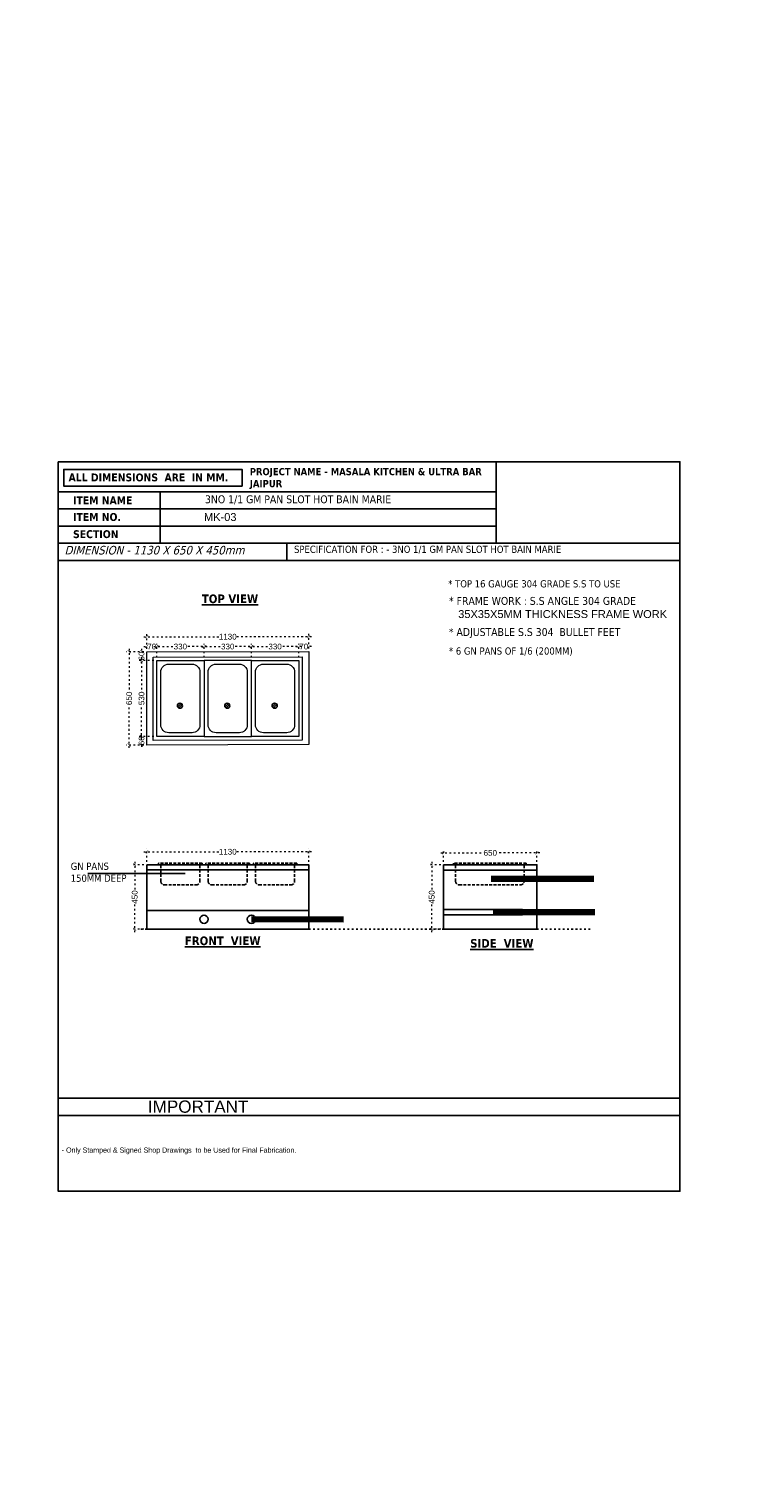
# Model space of a CAD drawing. Header units: millimetres. Extents: x 508219 to 745096, y 311341 to 352167.
# Tile 22 of 45: x 535139 to 540200, y 333472 to 343546. Entities that reach past the tile are written whole.
import ezdxf

# ---------------------------------------------------------------- set-up
doc = ezdxf.new("R2010")
doc.units = ezdxf.units.MM
doc.header["$PDMODE"] = 34
for name, pattern in [('10326153$0$xref_genplans-skicu-17-04-12-bezREF$0$( Dashed )', [0.75, 0.5, -0.25]), ('ACAD_ISO03W100', [30, 12, -18]), ('DASHED', [0.75, 0.5, -0.25])]:
    doc.linetypes.add(name, pattern=pattern)
doc.layers.get('0').update_dxf_attribs({"color": 252})
for name, color, linetype in [('A-ANNO-DIMS-30', 7, 'Continuous'), ('A-Text', 132, 'Continuous'), ('EQUIPMENT', 103, 'Continuous')]:
    doc.layers.add(name, color=color, linetype=linetype)
doc.layers.add('Equipment Name', color=7, linetype='Continuous', lineweight=0)
doc.styles.add('arr-1', font='arial.ttf')
doc.styles.get("Standard").update_dxf_attribs({"font": 'arial.ttf'})
doc.styles.add('style1', font='txt.shx')
doc.styles.add('style12', font='BOOKOSI.TTF')
doc.dimstyles.new('ISO-25', dxfattribs={"dimtxt": 40, "dimasz": 20, "dimexe": 20, "dimexo": 20, "dimtad": 0, "dimdec": 0, "dimdsep": 46, "dimtxsty": 'Standard', "dimblk": 'ARCHTICK', "dimcen": 2.5, "dimdle": 20, "dimadec": 0, "dimazin": 0, "dimtfac": 1, "dimtdec": 0, "dimtmove": 0, "dimatfit": 3, "dimfxl": 0, "dimlwd": 5, "dimlwe": 5, "dimarcsym": 0})
doc.dimstyles.get("Standard").update_dxf_attribs({"dimtxt": 0.18, "dimasz": 0.18, "dimexe": 0.18, "dimexo": 0.0625, "dimgap": 0.09, "dimtad": 0, "dimtih": 1, "dimtoh": 1, "dimdec": 4, "dimzin": 0, "dimdsep": 46, "dimtxsty": 'Standard', "dimcen": 0.09, "dimadec": 0, "dimazin": 0, "dimtfac": 1, "dimtdec": 4, "dimtofl": 0, "dimtmove": 0, "dimatfit": 3, "dimfxl": 0, "dimtolj": 1, "dimtzin": 0, "dimarcsym": 0})

# ---------------------------------------------------------------- blocks, each defined once
blk = doc.blocks.new('dfdfg')
at = {"color": 5, "linetype": 'ByBlock'}
for p, q in [((34032.63859440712, 7704.574488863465), (34032.63859440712, 7346.67703877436)), ((37654.39702842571, 3479.945957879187), (33321.3184806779, 3479.945957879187)), ((34631.91358416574, 3360.64680784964), (33321.31915381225, 3360.64680784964))]:
    blk.add_line(p, q, dxfattribs=at)
at = {"color": 6, "linetype": 'ByBlock'}
blk.add_line((34914.30248630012, 7347.298651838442), (34914.30248630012, 7227.999501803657), dxfattribs=at)
at = {"color": 5, "linetype": 'ByBlock'}
for points in [[(33321.31780754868, 7914.710174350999), (37654.39702842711, 7914.710174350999), (37654.39702842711, 2832.965235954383), (33321.31780754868, 2832.965235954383)], [(33321.31780754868, 7914.710174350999), (37654.39702842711, 7914.710174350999), (37654.39702842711, 2832.965235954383), (33321.31780754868, 2832.965235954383)], [(33321.31780753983, 7914.710174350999), (37654.39702841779, 7914.710174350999), (37654.39702841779, 2832.965235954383), (33321.31780753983, 2832.965235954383)], [(33321.31780754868, 7914.710174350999), (37654.39702842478, 7914.710174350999), (37654.39702842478, 2832.965235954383), (33321.31780754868, 2832.965235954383)], [(33321.31780753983, 7914.710174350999), (37654.39702841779, 7914.710174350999), (37654.39702841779, 2832.965235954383), (33321.31780753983, 2832.965235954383)], [(34603.00529322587, 7744.363747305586), (33359.89211899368, 7744.363747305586), (33359.89211899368, 7860.555880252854), (34603.00529322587, 7860.555880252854)], [(36374.84247660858, 7346.67703877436), (37654.39702841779, 7346.67703877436), (37654.39702841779, 7914.710174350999), (36374.84247660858, 7914.710174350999)], [(33321.31780754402, 7704.574488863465), (36374.84247660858, 7704.574488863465), (36374.84247660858, 7585.275338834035), (33321.31780754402, 7585.275338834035)], [(33321.31780754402, 7585.275338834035), (36374.84247660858, 7585.275338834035), (36374.84247660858, 7465.976188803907), (33321.31780754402, 7465.976188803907)], [(33321.31780754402, 7346.67703877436), (37654.39837469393, 7346.67703877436), (37654.39837469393, 7227.377888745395), (33321.31780754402, 7227.377888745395)], [(33321.31915381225, 3479.945957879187), (37654.39702842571, 3479.945957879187), (37654.39702842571, 3360.64680784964), (33321.31915381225, 3360.64680784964)]]:
    blk.add_lwpolyline(points, close=True, dxfattribs=at)
at = {"color": 5, "linetype": 'ByBlock', "char_height": 55, "width": 1687.990696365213, "attachment_point": 1, "style": 'style1'}
for s, insert in [('{\\fTahoma|b1|i0|c0|p34;ALL DIMENSIONS  ARE  IN MM.}', (33393.37067054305, 7832.704517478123)), ('{\\fTahoma|b1|i0|c0|p34;ITEM NAME}', (33424.87181353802, 7672.482745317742)), ('{\\fTahoma|b1|i0|c0|p34;ITEM NO. }', (33424.87181353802, 7557.059228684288)), ('{\\fTahoma|b1|i0|c0|p34;SECTION }', (33424.87181353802, 7437.533934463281))]:
    blk.add_mtext(s, dxfattribs=dict(at, insert=insert))
at = {"color": 5, "linetype": 'ByBlock', "attachment_point": 1}
for s, insert, char_height, width in [('IMPORTANT', (33946.49146514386, 3464.67196951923), 85.16603982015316, 1210.304843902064), ('{\\fTechnic|b0|i0|c2|p2;- Only Stamped & Signed Shop Drawings  to be Used for Final Fabrication.}', (33345.95050255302, 3137.17973021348), 36, 1988.238406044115)]:
    blk.add_mtext(s, dxfattribs=dict(at, insert=insert, char_height=char_height, width=width))
blk = doc.blocks.new('A$Cfae97404')
at = {"layer": 'Equipment Name', "color": 0, "insert": (77.46239205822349, 449.144203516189, 1117.388292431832), "char_height": 45, "width": 672.1539747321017, "attachment_point": 1, "style": 'style12'}
blk.add_mtext('\\pi210.65763;Cocktail \\P\\pi226.27054;Station', dxfattribs=at)
blk = doc.blocks.new('_ArchTick')
at = {"color": 0, "linetype": 'ByBlock', "const_width": 0.15}
blk.add_lwpolyline([(-0.5, -0.5), (0.5, 0.5)], dxfattribs=at)
blk = doc.blocks.new('*D281')
at = {"color": 0, "linetype": 'ACAD_ISO03W100', "lineweight": 5, "transparency": 16777216}
for p, q in [((535939.4719148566, 339207.5653304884), (535817.0258226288, 339207.5653304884)), ((535837.0258226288, 339227.5653304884), (535837.0258226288, 338927.419525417)), ((535837.0258226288, 338537.5653301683), (535837.0258226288, 338837.7111352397)), ((535939.4719148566, 338557.5653301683), (535817.0258226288, 338557.5653301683))]:
    blk.add_line(p, q, dxfattribs=at)
at = {"layer": 'DEFPOINTS', "color": 0, "transparency": 16777216}
for p in [(535959.4719148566, 339207.5653304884), (535837.0258226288, 338557.5653301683), (535959.4719148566, 338557.5653301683)]:
    blk.add_point(p, dxfattribs=at)
at = {"color": 0, "lineweight": 5, "transparency": 16777216, "xscale": 20, "yscale": 20, "zscale": 20}
for p, rotation in [((535837.0258226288, 339207.5653304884), 90), ((535837.0258226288, 338557.5653301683), 270)]:
    blk.add_blockref('_ArchTick', p, dxfattribs=dict(at, rotation=rotation))
at = {"color": 0, "transparency": 16777216, "insert": (535837.0258226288, 338882.5653303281), "char_height": 40, "attachment_point": 5, "rotation": 90}
blk.add_mtext('650', dxfattribs=at)
blk = doc.blocks.new('*D282')
at = {"color": 0, "linetype": 'ACAD_ISO03W100', "lineweight": 5, "transparency": 16777216}
for p, q in [((535939.4719148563, 339311.9431216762), (536466.0019929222, 339311.9431216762)), ((535959.4719148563, 339227.5653304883), (535959.4719148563, 339331.9431216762)), ((537109.3345948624, 339311.9431216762), (536582.8045167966, 339311.9431216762)), ((537089.3345948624, 339230.1820350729), (537089.3345948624, 339331.9431216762))]:
    blk.add_line(p, q, dxfattribs=at)
at = {"layer": 'DEFPOINTS', "color": 0, "transparency": 16777216}
for p in [(537089.3345948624, 339311.9431216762), (535959.4719148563, 339207.5653304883), (537089.3345948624, 339210.1820350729)]:
    blk.add_point(p, dxfattribs=at)
at = {"color": 0, "lineweight": 5, "transparency": 16777216, "xscale": 20, "yscale": 20, "zscale": 20, "rotation": 180}
blk.add_blockref('_ArchTick', (535959.4719148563, 339311.9431216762), dxfattribs=at)
at = {"color": 0, "lineweight": 5, "transparency": 16777216, "xscale": 20, "yscale": 20, "zscale": 20}
blk.add_blockref('_ArchTick', (537089.3345948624, 339311.9431216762), dxfattribs=at)
at = {"color": 0, "transparency": 16777216, "insert": (536524.4032548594, 339311.9431216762), "char_height": 40, "attachment_point": 5}
blk.add_mtext('1130', dxfattribs=at)
blk = doc.blocks.new('*D283')
at = {"color": 0, "linetype": 'ACAD_ISO03W100', "lineweight": 5, "transparency": 16777216}
for p, q in [((535939.6223067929, 339207.5656787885), (535903.6505349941, 339207.5656787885)), ((535923.6505349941, 339227.5656787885), (535923.6505349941, 339206.6891707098)), ((536009.3345948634, 339147.1820350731), (535903.6505349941, 339147.1820350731)), ((535923.6505349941, 339127.1820350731), (535923.6505349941, 339148.0585431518))]:
    blk.add_line(p, q, dxfattribs=at)
at = {"layer": 'DEFPOINTS', "color": 0, "transparency": 16777216}
for p in [(535959.6223067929, 339207.5656787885), (535923.6505349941, 339147.1820350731), (536029.3345948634, 339147.1820350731)]:
    blk.add_point(p, dxfattribs=at)
at = {"color": 0, "lineweight": 5, "transparency": 16777216, "xscale": 20, "yscale": 20, "zscale": 20}
for p, rotation in [((535923.6505349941, 339207.5656787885), 90), ((535923.6505349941, 339147.1820350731), 270)]:
    blk.add_blockref('_ArchTick', p, dxfattribs=dict(at, rotation=rotation))
at = {"color": 0, "transparency": 16777216, "insert": (535923.6505349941, 339177.3738569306), "char_height": 40, "attachment_point": 5, "rotation": 90}
blk.add_mtext('60', dxfattribs=at)
blk = doc.blocks.new('*D284')
at = {"color": 0, "linetype": 'ACAD_ISO03W100', "lineweight": 5, "transparency": 16777216}
for p, q in [((536009.3345948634, 339147.1820350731), (535903.6505349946, 339147.1820350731)), ((535923.6505349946, 339167.1820350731), (535923.6505349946, 338926.9270894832)), ((535923.6505349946, 338597.1820347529), (535923.6505349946, 338837.4369803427)), ((536009.3345948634, 338617.1820347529), (535903.6505349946, 338617.1820347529))]:
    blk.add_line(p, q, dxfattribs=at)
at = {"layer": 'DEFPOINTS', "color": 0, "transparency": 16777216}
for p in [(536029.3345948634, 339147.1820350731), (535923.6505349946, 338617.1820347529), (536029.3345948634, 338617.1820347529)]:
    blk.add_point(p, dxfattribs=at)
at = {"color": 0, "lineweight": 5, "transparency": 16777216, "xscale": 20, "yscale": 20, "zscale": 20}
for p, rotation in [((535923.6505349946, 339147.1820350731), 90), ((535923.6505349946, 338617.1820347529), 270)]:
    blk.add_blockref('_ArchTick', p, dxfattribs=dict(at, rotation=rotation))
at = {"color": 0, "transparency": 16777216, "insert": (535923.6505349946, 338882.1820349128), "char_height": 40, "attachment_point": 5, "rotation": 90}
blk.add_mtext('530', dxfattribs=at)
blk = doc.blocks.new('*D285')
at = {"color": 0, "linetype": 'ACAD_ISO03W100', "lineweight": 5, "transparency": 16777216}
for p, q in [((536009.3345948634, 338617.1820347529), (535903.6505349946, 338617.1820347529)), ((535923.6505349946, 338617.1820347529), (535923.6505349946, 338637.1820347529)), ((535923.6505349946, 338617.1820347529), (535923.6505349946, 338616.6889962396)), ((535939.4719148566, 338557.5653301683), (535903.6505349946, 338557.5653301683)), ((535923.6505349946, 338557.5653301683), (535923.6505349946, 338558.0583686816)), ((535923.6505349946, 338557.5653301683), (535923.6505349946, 338537.5653301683))]:
    blk.add_line(p, q, dxfattribs=at)
at = {"layer": 'DEFPOINTS', "color": 0, "transparency": 16777216}
for p in [(536029.3345948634, 338617.1820347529), (535923.6505349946, 338557.5653301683), (535959.4719148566, 338557.5653301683)]:
    blk.add_point(p, dxfattribs=at)
at = {"color": 0, "lineweight": 5, "transparency": 16777216, "xscale": 20, "yscale": 20, "zscale": 20}
for p, rotation in [((535923.6505349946, 338617.1820347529), 270), ((535923.6505349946, 338557.5653301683), 90)]:
    blk.add_blockref('_ArchTick', p, dxfattribs=dict(at, rotation=rotation))
at = {"color": 0, "transparency": 16777216, "insert": (535923.6505349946, 338587.3736824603), "char_height": 40, "attachment_point": 5, "rotation": 90}
blk.add_mtext('60', dxfattribs=at)
blk = doc.blocks.new('*D286')
at = {"color": 0, "linetype": 'ACAD_ISO03W100', "lineweight": 5, "transparency": 16777216}
for p, q in [((535939.4719148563, 339243.5001873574), (535965.3607923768, 339243.5001873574)), ((535959.4719148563, 339227.5653304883), (535959.4719148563, 339263.5001873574)), ((536049.3345948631, 339243.5001873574), (536023.4457173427, 339243.5001873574)), ((536029.3345948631, 339167.1820350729), (536029.3345948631, 339263.5001873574))]:
    blk.add_line(p, q, dxfattribs=at)
at = {"layer": 'DEFPOINTS', "color": 0, "transparency": 16777216}
for p in [(535959.4719148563, 339207.5653304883), (536029.3345948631, 339243.5001873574), (536029.3345948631, 339147.1820350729)]:
    blk.add_point(p, dxfattribs=at)
at = {"color": 0, "lineweight": 5, "transparency": 16777216, "xscale": 20, "yscale": 20, "zscale": 20, "rotation": 180}
blk.add_blockref('_ArchTick', (535959.4719148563, 339243.5001873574), dxfattribs=at)
at = {"color": 0, "lineweight": 5, "transparency": 16777216, "xscale": 20, "yscale": 20, "zscale": 20}
blk.add_blockref('_ArchTick', (536029.3345948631, 339243.5001873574), dxfattribs=at)
at = {"color": 0, "transparency": 16777216, "insert": (535994.4032548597, 339243.5001873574), "char_height": 40, "attachment_point": 5}
blk.add_mtext('70', dxfattribs=at)
blk = doc.blocks.new('*D287')
at = {"color": 0, "linetype": 'ACAD_ISO03W100', "lineweight": 5, "transparency": 16777216}
for p, q in [((536009.3345948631, 339243.5001873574), (536149.6031828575, 339243.5001873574)), ((536029.3345948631, 339167.1820350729), (536029.3345948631, 339263.5001873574)), ((536379.3345948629, 339243.5001873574), (536239.0660068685, 339243.5001873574)), ((536359.3345948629, 339167.1820350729), (536359.3345948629, 339263.5001873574))]:
    blk.add_line(p, q, dxfattribs=at)
at = {"layer": 'DEFPOINTS', "color": 0, "transparency": 16777216}
for p in [(536359.3345948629, 339243.5001873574), (536029.3345948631, 339147.1820350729), (536359.3345948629, 339147.1820350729)]:
    blk.add_point(p, dxfattribs=at)
at = {"color": 0, "lineweight": 5, "transparency": 16777216, "xscale": 20, "yscale": 20, "zscale": 20, "rotation": 180}
blk.add_blockref('_ArchTick', (536029.3345948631, 339243.5001873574), dxfattribs=at)
at = {"color": 0, "lineweight": 5, "transparency": 16777216, "xscale": 20, "yscale": 20, "zscale": 20}
blk.add_blockref('_ArchTick', (536359.3345948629, 339243.5001873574), dxfattribs=at)
at = {"color": 0, "transparency": 16777216, "insert": (536194.334594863, 339243.5001873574), "char_height": 40, "attachment_point": 5}
blk.add_mtext('330', dxfattribs=at)
blk = doc.blocks.new('*D288')
at = {"color": 0, "linetype": 'ACAD_ISO03W100', "lineweight": 5, "transparency": 16777216}
for p, q in [((536339.3345948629, 339243.5001873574), (536479.6031828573, 339243.5001873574)), ((536359.3345948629, 339167.1820350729), (536359.3345948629, 339263.5001873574)), ((536709.3345948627, 339243.5001873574), (536569.0660068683, 339243.5001873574)), ((536689.3345948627, 339167.1820350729), (536689.3345948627, 339263.5001873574))]:
    blk.add_line(p, q, dxfattribs=at)
at = {"layer": 'DEFPOINTS', "color": 0, "transparency": 16777216}
for p in [(536689.3345948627, 339243.5001873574), (536359.3345948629, 339147.1820350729), (536689.3345948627, 339147.1820350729)]:
    blk.add_point(p, dxfattribs=at)
at = {"color": 0, "lineweight": 5, "transparency": 16777216, "xscale": 20, "yscale": 20, "zscale": 20, "rotation": 180}
blk.add_blockref('_ArchTick', (536359.3345948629, 339243.5001873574), dxfattribs=at)
at = {"color": 0, "lineweight": 5, "transparency": 16777216, "xscale": 20, "yscale": 20, "zscale": 20}
blk.add_blockref('_ArchTick', (536689.3345948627, 339243.5001873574), dxfattribs=at)
at = {"color": 0, "transparency": 16777216, "insert": (536524.3345948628, 339243.5001873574), "char_height": 40, "attachment_point": 5}
blk.add_mtext('330', dxfattribs=at)
blk = doc.blocks.new('*D289')
at = {"color": 0, "linetype": 'ACAD_ISO03W100', "lineweight": 5, "transparency": 16777216}
for p, q in [((536669.3345948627, 339243.5001873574), (536809.603182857, 339243.5001873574)), ((536689.3345948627, 339167.1820350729), (536689.3345948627, 339263.5001873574)), ((537039.3345948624, 339243.5001873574), (536899.066006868, 339243.5001873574)), ((537019.3345948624, 339167.1820350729), (537019.3345948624, 339263.5001873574))]:
    blk.add_line(p, q, dxfattribs=at)
at = {"layer": 'DEFPOINTS', "color": 0, "transparency": 16777216}
for p in [(537019.3345948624, 339243.5001873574), (536689.3345948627, 339147.1820350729), (537019.3345948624, 339147.1820350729)]:
    blk.add_point(p, dxfattribs=at)
at = {"color": 0, "lineweight": 5, "transparency": 16777216, "xscale": 20, "yscale": 20, "zscale": 20, "rotation": 180}
blk.add_blockref('_ArchTick', (536689.3345948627, 339243.5001873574), dxfattribs=at)
at = {"color": 0, "lineweight": 5, "transparency": 16777216, "xscale": 20, "yscale": 20, "zscale": 20}
blk.add_blockref('_ArchTick', (537019.3345948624, 339243.5001873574), dxfattribs=at)
at = {"color": 0, "transparency": 16777216, "insert": (536854.3345948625, 339243.5001873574), "char_height": 40, "attachment_point": 5}
blk.add_mtext('330', dxfattribs=at)
blk = doc.blocks.new('*D290')
at = {"color": 0, "linetype": 'ACAD_ISO03W100', "lineweight": 5, "transparency": 16777216}
for p, q in [((536999.3345948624, 339243.5001873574), (537025.2921323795, 339243.5001873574)), ((537019.3345948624, 339167.1820350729), (537019.3345948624, 339263.5001873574)), ((537109.3345948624, 339243.5001873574), (537083.3770573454, 339243.5001873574)), ((537089.3345948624, 339230.1820350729), (537089.3345948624, 339263.5001873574))]:
    blk.add_line(p, q, dxfattribs=at)
at = {"layer": 'DEFPOINTS', "color": 0, "transparency": 16777216}
for p in [(537089.3345948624, 339243.5001873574), (537089.3345948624, 339210.1820350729), (537019.3345948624, 339147.1820350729)]:
    blk.add_point(p, dxfattribs=at)
at = {"color": 0, "lineweight": 5, "transparency": 16777216, "xscale": 20, "yscale": 20, "zscale": 20, "rotation": 180}
blk.add_blockref('_ArchTick', (537019.3345948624, 339243.5001873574), dxfattribs=at)
at = {"color": 0, "lineweight": 5, "transparency": 16777216, "xscale": 20, "yscale": 20, "zscale": 20}
blk.add_blockref('_ArchTick', (537089.3345948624, 339243.5001873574), dxfattribs=at)
at = {"color": 0, "transparency": 16777216, "insert": (537054.3345948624, 339243.5001873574), "char_height": 40, "attachment_point": 5}
blk.add_mtext('70', dxfattribs=at)
blk = doc.blocks.new('*D309')
at = {"color": 0, "linetype": 'ACAD_ISO03W100', "lineweight": 5, "transparency": 16777216}
for p, q in [((535939.4719148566, 337723.7185199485), (535855.9419070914, 337723.7185199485)), ((535875.9419070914, 337743.7185199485), (535875.9419070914, 337544.4891693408)), ((535875.9419070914, 337254.1598869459), (535875.9419070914, 337453.3892375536)), ((535939.4719148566, 337274.1598869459), (535855.9419070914, 337274.1598869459))]:
    blk.add_line(p, q, dxfattribs=at)
at = {"layer": 'DEFPOINTS', "color": 0, "transparency": 16777216}
for p in [(535875.9419070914, 337723.7185199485), (535959.4719148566, 337723.7185199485), (535959.4719148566, 337274.1598869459)]:
    blk.add_point(p, dxfattribs=at)
at = {"color": 0, "lineweight": 5, "transparency": 16777216, "xscale": 20, "yscale": 20, "zscale": 20}
for p, rotation in [((535875.9419070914, 337723.7185199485), 90), ((535875.9419070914, 337274.1598869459), 270)]:
    blk.add_blockref('_ArchTick', p, dxfattribs=dict(at, rotation=rotation))
at = {"color": 0, "transparency": 16777216, "insert": (535875.9419070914, 337498.939203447), "char_height": 40, "attachment_point": 5, "rotation": 90}
blk.add_mtext('450', dxfattribs=at)
blk = doc.blocks.new('*D310')
at = {"color": 0, "linetype": 'ACAD_ISO03W100', "lineweight": 5, "transparency": 16777216}
for p, q in [((535939.4719148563, 337813.8997618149), (536466.0019929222, 337813.8997618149)), ((535959.4719148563, 337743.7185199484), (535959.4719148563, 337833.8997618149)), ((537109.3345948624, 337813.8997618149), (536582.8045167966, 337813.8997618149)), ((537089.3345948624, 337743.7185199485), (537089.3345948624, 337833.8997618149))]:
    blk.add_line(p, q, dxfattribs=at)
at = {"layer": 'DEFPOINTS', "color": 0, "transparency": 16777216}
for p in [(537089.3345948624, 337813.8997618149), (535959.4719148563, 337723.7185199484), (537089.3345948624, 337723.7185199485)]:
    blk.add_point(p, dxfattribs=at)
at = {"color": 0, "lineweight": 5, "transparency": 16777216, "xscale": 20, "yscale": 20, "zscale": 20, "rotation": 180}
blk.add_blockref('_ArchTick', (535959.4719148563, 337813.8997618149), dxfattribs=at)
at = {"color": 0, "lineweight": 5, "transparency": 16777216, "xscale": 20, "yscale": 20, "zscale": 20}
blk.add_blockref('_ArchTick', (537089.3345948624, 337813.8997618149), dxfattribs=at)
at = {"color": 0, "transparency": 16777216, "insert": (536524.4032548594, 337813.8997618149), "char_height": 40, "attachment_point": 5}
blk.add_mtext('1130', dxfattribs=at)
blk = doc.blocks.new('*D307')
at = {"color": 0, "linetype": 'ACAD_ISO03W100', "lineweight": 5, "transparency": 16777216}
for p, q in [((538009.3868283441, 337805.9707948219), (538309.5308902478, 337805.9707948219)), ((538029.3868283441, 337743.7185199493), (538029.3868283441, 337825.9707948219)), ((538699.383342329, 337805.9707948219), (538399.2392804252, 337805.9707948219)), ((538679.383342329, 337743.7185199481), (538679.383342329, 337825.9707948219))]:
    blk.add_line(p, q, dxfattribs=at)
at = {"layer": 'DEFPOINTS', "color": 0, "transparency": 16777216}
for p in [(538029.3868283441, 337805.9707948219), (538029.3868283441, 337723.7185199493), (538679.383342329, 337723.7185199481)]:
    blk.add_point(p, dxfattribs=at)
at = {"color": 0, "lineweight": 5, "transparency": 16777216, "xscale": 20, "yscale": 20, "zscale": 20, "rotation": 180}
blk.add_blockref('_ArchTick', (538029.3868283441, 337805.9707948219), dxfattribs=at)
at = {"color": 0, "lineweight": 5, "transparency": 16777216, "xscale": 20, "yscale": 20, "zscale": 20}
blk.add_blockref('_ArchTick', (538679.383342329, 337805.9707948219), dxfattribs=at)
at = {"color": 0, "transparency": 16777216, "insert": (538354.3850853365, 337805.9707948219), "char_height": 40, "attachment_point": 5}
blk.add_mtext('650', dxfattribs=at)
blk = doc.blocks.new('*D308')
at = {"color": 0, "linetype": 'ACAD_ISO03W100', "lineweight": 5, "transparency": 16777216}
for p, q in [((538009.3868283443, 337723.7185199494), (537926.2784096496, 337723.7185199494)), ((537946.2784096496, 337743.7185199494), (537946.2784096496, 337544.4891693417)), ((537946.2784096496, 337254.1598869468), (537946.2784096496, 337453.3892375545)), ((538009.3868283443, 337274.1598869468), (537926.2784096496, 337274.1598869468))]:
    blk.add_line(p, q, dxfattribs=at)
at = {"layer": 'DEFPOINTS', "color": 0, "transparency": 16777216}
for p in [(537946.2784096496, 337723.7185199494), (538029.3868283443, 337723.7185199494), (538029.3868283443, 337274.1598869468)]:
    blk.add_point(p, dxfattribs=at)
at = {"color": 0, "lineweight": 5, "transparency": 16777216, "xscale": 20, "yscale": 20, "zscale": 20}
for p, rotation in [((537946.2784096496, 337723.7185199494), 90), ((537946.2784096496, 337274.1598869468), 270)]:
    blk.add_blockref('_ArchTick', p, dxfattribs=dict(at, rotation=rotation))
at = {"color": 0, "transparency": 16777216, "insert": (537946.2784096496, 337498.9392034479), "char_height": 40, "attachment_point": 5, "rotation": 90}
blk.add_mtext('450', dxfattribs=at)

msp = doc.modelspace()

# ---------------------------------------------------------------- linework, layer by layer
at = {"linetype": 'ByBlock'}
for p, q in [((537089.3345948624, 337723.7185199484), (535959.4719148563, 337723.7185199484)), ((538029.3868283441, 337723.7185199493), (538029.3868283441, 337374.7369597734)), ((538679.383342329, 337723.7185199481), (538029.3868283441, 337723.7185199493)), ((538679.3833423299, 337374.7369597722), (538679.383342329, 337723.7185199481)), ((538679.3833423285, 337686.8332740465), (538029.3868283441, 337686.8332740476))]:
    msp.add_line(p, q, dxfattribs=at)
for points in [[(535959.4719148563, 337723.7185199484), (537089.3345948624, 337723.7185199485), (537089.3345948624, 337274.1598869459), (535959.4719148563, 337274.1598869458)], [(538029.3868283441, 337723.7185199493), (538679.3833423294, 337723.7185199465), (538679.3833423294, 337274.1598869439), (538029.3868283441, 337274.1598869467)]]:
    msp.add_lwpolyline(points, close=True, dxfattribs=at)
at = {"linetype": '10326153$0$xref_genplans-skicu-17-04-12-bezREF$0$( Dashed )', "ltscale": 40}
for points in [[(536052.8462628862, 337723.7185199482, -0.414213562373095), (536057.8462628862, 337718.7185199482), (536057.8462628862, 337608.7185199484, 0.414213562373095), (536082.8462628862, 337583.7185199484), (536305.8229268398, 337583.7185199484, 0.414213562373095), (536330.8229268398, 337608.7185199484), (536330.8229268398, 337718.7185199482, -0.414213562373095), (536335.8229268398, 337723.7185199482), (536345.8229268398, 337723.7185199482), (536345.8229268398, 337733.7185199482), (536042.8462628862, 337733.7185199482), (536042.8462628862, 337723.7185199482), (536345.8229268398, 337723.7185199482)], [(536382.846262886, 337723.7185199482, -0.414213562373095), (536387.846262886, 337718.7185199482), (536387.846262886, 337608.7185199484, 0.414213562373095), (536412.846262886, 337583.7185199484), (536635.8229268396, 337583.7185199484, 0.414213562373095), (536660.8229268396, 337608.7185199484), (536660.8229268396, 337718.7185199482, -0.414213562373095), (536665.8229268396, 337723.7185199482), (536675.8229268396, 337723.7185199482), (536675.8229268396, 337733.7185199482), (536372.846262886, 337733.7185199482), (536372.846262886, 337723.7185199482), (536675.8229268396, 337723.7185199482)], [(536712.8462628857, 337723.7185199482, -0.414213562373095), (536717.8462628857, 337718.7185199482), (536717.8462628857, 337608.7185199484, 0.414213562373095), (536742.8462628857, 337583.7185199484), (536965.8229268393, 337583.7185199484, 0.414213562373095), (536990.8229268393, 337608.7185199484), (536990.8229268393, 337718.7185199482, -0.414213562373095), (536995.8229268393, 337723.7185199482), (537005.8229268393, 337723.7185199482), (537005.8229268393, 337733.7185199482), (536702.8462628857, 337733.7185199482), (536702.8462628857, 337723.7185199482), (537005.8229268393, 337723.7185199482)], [(538107.3984965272, 337723.7185199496, -0.414213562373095), (538112.3984965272, 337718.7185199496), (538112.3984965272, 337608.7185199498, 0.414213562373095), (538137.3984965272, 337583.7185199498), (538565.3751604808, 337583.7185199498, 0.414213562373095), (538590.3751604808, 337608.7185199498), (538590.3751604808, 337718.7185199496, -0.414213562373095), (538595.3751604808, 337723.7185199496), (538605.3751604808, 337723.7185199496), (538605.3751604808, 337733.7185199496), (538097.3984965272, 337733.7185199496), (538097.3984965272, 337723.7185199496), (538605.3751604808, 337723.7185199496)]]:
    msp.add_lwpolyline(points, format="xyb", dxfattribs=at)
at = {"linetype": 'ByBlock'}
for points in [[(535959.4719148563, 337687.4089961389), (537089.3345948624, 337687.408996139)], [(537089.3345948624, 337404.0518420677), (535959.4719148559, 337404.0518420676)], [(538029.3868283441, 337411.0713232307), (538578.4328197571, 337411.0713232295), (538578.4328197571, 337374.1860773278), (538029.3868283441, 337374.1860773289)]]:
    msp.add_lwpolyline(points, dxfattribs=at)
for centre in [(536359.3345948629, 337343.7725222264), (536689.4719148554, 337343.7725222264)]:
    msp.add_circle(centre, 28.85173626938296, dxfattribs=at)
at = {"layer": 'A-ANNO-DIMS-30', "color": 252, "linetype": 'ACAD_ISO03W100', "true_color": 0x939598}
msp.add_line((535919.2350815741, 337274.1598869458), (539065.2919304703, 337274.1598869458), dxfattribs=at)
at = {"layer": 'EQUIPMENT'}
for p, q in [((536175.8283467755, 338823.1138536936), (536199.9827307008, 338847.2418714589)), ((536182.8866501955, 338816.0478372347), (536207.0410341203, 338840.1758549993)), ((536505.8283467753, 338823.1138536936), (536529.9827307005, 338847.2418714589)), ((536512.8866501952, 338816.0478372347), (536537.04103412, 338840.1758549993)), ((536835.828346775, 338823.1138536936), (536859.9827307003, 338847.2418714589)), ((536842.886650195, 338816.0478372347), (536867.0410341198, 338840.1758549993))]:
    msp.add_line(p, q, dxfattribs=at)
at = {"layer": 'EQUIPMENT', "lineweight": 0, "ltscale": 50}
for points in [[(535959.4719148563, 339207.5653304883), (537089.3345948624, 339210.1820350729), (537089.3345948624, 338560.1820347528), (535959.4719148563, 338557.5653301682)], [(536004.4719148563, 339169.5653304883), (537044.3345948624, 339172.1820350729), (537044.3345948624, 338592.1820347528), (536004.4719148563, 338589.5653301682)], [(536029.3345948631, 339147.1820350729), (536359.3345948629, 339147.1820350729), (536359.3345948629, 338617.1820347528), (536029.3345948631, 338617.1820347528)], [(536689.3345948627, 339147.1820350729), (536359.3345948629, 339147.1820350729), (536359.3345948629, 338617.1820347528), (536689.3345948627, 338617.1820347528)], [(536689.3345948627, 339147.1820350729), (537019.3345948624, 339147.1820350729), (537019.3345948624, 338617.1820347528), (536689.3345948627, 338617.1820347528)]]:
    msp.add_lwpolyline(points, close=True, dxfattribs=at)
for points in [[(536275.5051448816, 338643.1937029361), (536113.164044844, 338643.1937029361, -0.414213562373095), (536057.8462628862, 338698.5114848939), (536057.8462628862, 339065.852584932, -0.414213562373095), (536113.1640448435, 339121.1703668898), (536275.5051448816, 339121.1703668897, -0.414213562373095), (536330.8229268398, 339065.8525849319), (536330.8229268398, 338698.5114848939, -0.414213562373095)], [(536605.5051448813, 338643.1937029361), (536443.1640448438, 338643.1937029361, -0.414213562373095), (536387.846262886, 338698.5114848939), (536387.846262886, 339065.852584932, -0.414213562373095), (536443.1640448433, 339121.1703668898), (536605.5051448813, 339121.1703668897, -0.414213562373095), (536660.8229268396, 339065.8525849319), (536660.8229268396, 338698.5114848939, -0.414213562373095)], [(536935.5051448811, 338643.1937029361), (536773.1640448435, 338643.1937029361, -0.414213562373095), (536717.8462628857, 338698.5114848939), (536717.8462628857, 339065.852584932, -0.414213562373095), (536773.164044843, 339121.1703668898), (536935.5051448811, 339121.1703668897, -0.414213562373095), (536990.8229268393, 339065.8525849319), (536990.8229268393, 338698.5114848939, -0.414213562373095)]]:
    msp.add_lwpolyline(points, format="xyb", close=True, dxfattribs=at)
at = {"layer": 'EQUIPMENT'}
for centre in [(536191.4346904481, 338831.6448543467), (536521.4346904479, 338831.6448543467), (536851.4346904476, 338831.6448543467)]:
    msp.add_circle(centre, 17.7858352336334, dxfattribs=at)

# ---------------------------------------------------------------- block references
at = {"color": 7}
msp.add_blockref('dfdfg', (502021.497003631, 332616.6300104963), dxfattribs=at)
at = {"layer": 'EQUIPMENT', "linetype": 'DASHED', "ltscale": 100}
msp.add_blockref('A$Cfae97404', (525843.3118139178, 343093.1518910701), dxfattribs=at)

# ---------------------------------------------------------------- texts
at = {"color": 6, "linetype": 'ByBlock'}
msp.add_text('MK-03', height=55, dxfattribs=at).set_placement((536359.0950207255, 340118.5129557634))
at = {"color": 5, "linetype": 'ByBlock', "insert": (536677.9349575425, 340487.2179274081), "char_height": 50, "width": 1687.990696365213, "attachment_point": 1, "style": 'style1'}
msp.add_mtext('{\\fTahoma|b1|i0|c0|p34;PROJECT NAME - MASALA KITCHEN & ULTRA BAR JAIPUR }', dxfattribs=at)
at = {"color": 6, "linetype": 'ByBlock', "insert": (536365.8253333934, 340296.9267790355), "char_height": 55, "attachment_point": 1}
msp.add_mtext_dynamic_manual_height_columns('\\A1;{\\fTahoma|b0|i0|c0|p34;3NO 1/1 GM PAN SLOT HOT BAIN MARIE }', width=2586.43534150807, gutter_width=1, heights=[0], dxfattribs=at)
at = {"color": 6, "linetype": 'ByBlock', "style": 'style1'}
for s, insert, char_height, width, attachment_point in [('{\\fTahoma|b0|i1|c0|p34;DIMENSION - 1130 X 650 X 450mm}', (535386.5972814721, 339944.9253294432), 60, 1857.484623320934, 1), ('{\\fTahoma|b0|i0|c0|p34;SPECIFICATION FOR : - \\A1;3NO 1/1 GM PAN SLOT HOT BAIN MARIE }', (536986.2544210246, 339946.214958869), 50, 3378.655347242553, 1), ('{\\fTahoma|b0|i0|c0|p34;* TOP 16 GAUGE 304 GRADE S.S TO USE}', (538060.8378819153, 339705.6626438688), 50, 1528.985048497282, 1), ('{\\fTahoma|b1|i0|c0|p34;\\LTOP VIEW}', (536736.3328068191, 339606.264848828), 60, 1038.183639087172, 3), ('{\\fTahoma|b0|i0|c0|p34;* FRAME WORK : S.S ANGLE 304 GRADE\\P\\fArial|b0|i0|c0|p34;   35X35X5MM THICKNESS FRAME WORK}', (538066.6416731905, 339589.074639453), 55, 1687.990696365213, 1), ('{\\fTahoma|b0|i0|c0|p34;* ADJUSTABLE S.S 304  BULLET FEET }', (538065.8157283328, 339372.256139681), 55, 1687.990696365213, 1), ('{\\fTahoma|b1|i0|c0|p34;\\LFRONT  VIEW}', (536753.1747151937, 337223.8553020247), 60, 1038.183639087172, 3), ('{\\fTahoma|b1|i0|c0|p34;\\LSIDE  VIEW}', (538655.3681926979, 337206.3260978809), 60, 1038.183639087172, 3)]:
    msp.add_mtext(s, dxfattribs=dict(at, insert=insert, char_height=char_height, width=width, attachment_point=attachment_point))
at = {"color": 6, "linetype": 'ByBlock', "insert": (538066.0070373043, 339237.6001103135), "char_height": 50, "width": 2155.485166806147, "attachment_point": 1}
msp.add_mtext('\\pt650;{\\fTahoma|b0|i0|c0|p34;* 6 GN PANS OF 1/6 (200MM)}', dxfattribs=at)
at = {"linetype": 'ByBlock', "insert": (535429.9279744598, 337738.1905389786), "char_height": 50, "width": 803.7433955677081, "attachment_point": 1, "style": 'style1'}
msp.add_mtext('{\\fTahoma|b0|i0|c0|p34;GN PANS \\P150MM DEEP }', dxfattribs=at)
at = {"layer": 'A-Text', "ltscale": 222, "char_height": 120, "width": 1008.877602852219, "attachment_point": 1, "style": 'arr-1'}
for s, insert in [('\\pi193.7976;1200MM \\P\\pi30.20961;WIDE AISLE', (518533.2109709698, 339110.0703348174)), ('\\pi193.7976;1500MM \\P\\pi30.20961;WIDE AISLE', (514547.2579419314, 336398.1483884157)), ('\\pi193.7976;1500MM \\P\\pi30.20961;WIDE AISLE', (523601.868629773, 336398.1483884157)), ('\\pi103.92038;Lease Line', (522991.3974672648, 333794.0946577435))]:
    msp.add_mtext(s, dxfattribs=dict(at, insert=insert))
at = {"layer": 'A-Text', "char_height": 120, "width": 4245.230659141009, "attachment_point": 1, "style": 'arr-1'}
for insert in [(521802.4997488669, 334763.4842731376), (512978.1447611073, 334516.2061974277)]:
    msp.add_mtext('\\pi1613.96594;ENTRY  EXIT', dxfattribs=dict(at, insert=insert))
at = {"layer": 'Equipment Name', "color": 0, "insert": (525855.0893162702, 342008.7097983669), "char_height": 51, "width": 672.1539747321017, "attachment_point": 1, "style": 'style12'}
msp.add_mtext('\\pi96.06623;Undercounter\\P\\pi106.24796;Beer Chilling \\P\\pi186.69634;Machine \\P\\pi89.10172;500x500x750\\P\\pi44.35333;(20"x20"x30"Ht.)', dxfattribs=at)

# ---------------------------------------------------------------- dimensions: what is measured, and where the dimension line sits
at = {"color": 6}
for base, p1, p2, picture, middle in [((537089.3345948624, 339311.9431216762), (535959.4719148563, 339207.5653304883), (537089.3345948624, 339210.1820350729), '*D282', (536524.4032548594, 339311.9431216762)), ((536029.3345948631, 339243.5001873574), (535959.4719148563, 339207.5653304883), (536029.3345948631, 339147.1820350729), '*D286', (535994.4032548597, 339243.5001873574)), ((536359.3345948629, 339243.5001873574), (536029.3345948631, 339147.1820350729), (536359.3345948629, 339147.1820350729), '*D287', (536194.334594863, 339243.5001873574)), ((536689.3345948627, 339243.5001873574), (536359.3345948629, 339147.1820350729), (536689.3345948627, 339147.1820350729), '*D288', (536524.3345948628, 339243.5001873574)), ((537019.3345948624, 339243.5001873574), (536689.3345948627, 339147.1820350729), (537019.3345948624, 339147.1820350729), '*D289', (536854.3345948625, 339243.5001873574)), ((537089.3345948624, 339243.5001873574), (537019.3345948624, 339147.1820350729), (537089.3345948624, 339210.1820350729), '*D290', (537054.3345948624, 339243.5001873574)), ((537089.3345948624, 337813.8997618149), (535959.4719148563, 337723.7185199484), (537089.3345948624, 337723.7185199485), '*D310', (536524.4032548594, 337813.8997618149)), ((538029.3868283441, 337805.9707948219), (538679.383342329, 337723.7185199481), (538029.3868283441, 337723.7185199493), '*D307', (538354.3850853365, 337805.9707948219))]:
    dim = msp.add_linear_dim(base=base, p1=p1, p2=p2, dimstyle='ISO-25', override={"dimtmove": 1}, dxfattribs=at)
    dim.commit()
    dim.dimension.update_dxf_attribs({"geometry": picture, "text_midpoint": middle})
for base, p1, p2, picture, middle in [((535837.0258226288, 338557.5653301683), (535959.4719148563, 339207.5653304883), (535959.4719148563, 338557.5653301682), '*D281', (535837.0258226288, 338882.5653303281)), ((535923.6505349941, 339147.1820350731), (535959.6223067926, 339207.5656787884), (536029.3345948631, 339147.1820350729), '*D283', (535923.6505349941, 339177.3738569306)), ((535923.6505349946, 338617.1820347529), (536029.3345948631, 339147.1820350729), (536029.3345948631, 338617.1820347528), '*D284', (535923.6505349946, 338882.1820349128)), ((535923.6505349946, 338557.5653301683), (536029.3345948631, 338617.1820347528), (535959.4719148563, 338557.5653301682), '*D285', (535923.6505349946, 338587.3736824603)), ((535875.9419070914, 337723.7185199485), (535959.4719148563, 337274.1598869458), (535959.4719148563, 337723.7185199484), '*D309', (535875.9419070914, 337498.939203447)), ((537946.2784096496, 337723.7185199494), (538029.3868283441, 337274.1598869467), (538029.3868283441, 337723.7185199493), '*D308', (537946.2784096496, 337498.9392034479))]:
    dim = msp.add_linear_dim(base=base, p1=p1, p2=p2, angle=90, dimstyle='ISO-25', override={"dimtmove": 1}, dxfattribs=at)
    dim.commit()
    dim.dimension.update_dxf_attribs({"geometry": picture, "text_midpoint": middle})

# ---------------------------------------------------------------- leaders
at = {"linetype": 'ByBlock'}
msp.add_leader([(536228.4033105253, 337663.7185199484), (535550.4110181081, 337663.7185199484)], dimstyle='Standard', override={"dimexe": 0, "dimexo": 0, "dimgap": 25, "dimtad": 0, "dimclrd": 0, "dimclre": 0, "dimfxl": 0, "dimarcsym": 1}, dxfattribs=at)
at = {"color": 6, "linetype": 'ByBlock'}
for points in [[(538359.4918026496, 337626.5429023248), (539076.0748195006, 337626.5429023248)], [(538374.1531783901, 337393.2094641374), (539083.6134713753, 337393.2094641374)], [(536689.4719148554, 337343.7725222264), (537331.6856948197, 337341.9124176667)]]:
    msp.add_leader(points, dimstyle='Standard', override={"dimasz": 25, "dimexe": 0, "dimexo": 0, "dimgap": 25, "dimclrd": 6, "dimfxl": 0, "dimlwd": 65535, "dimarcsym": 1}, dxfattribs=at)

doc.saveas('drawing.dxf')
